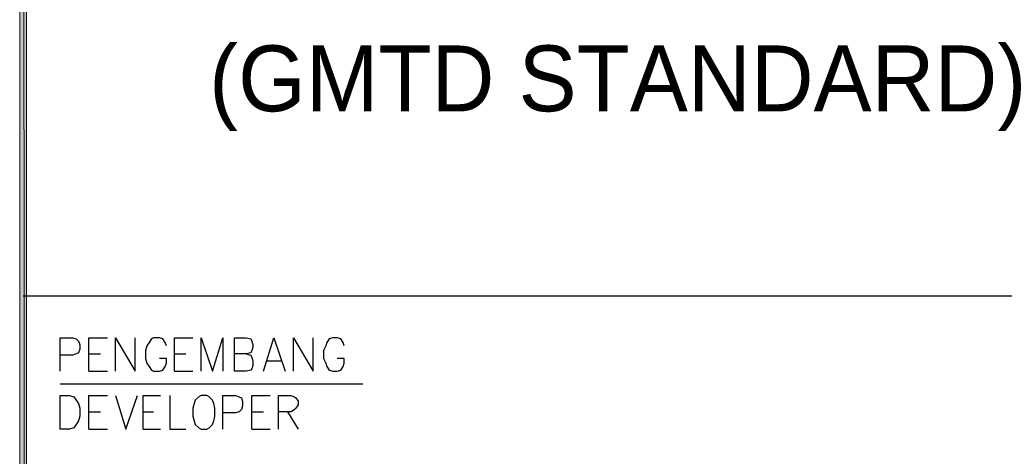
# Model space of a CAD drawing. Header units: millimetres. Extents: x 0 to 420, y 0 to 297.
# Tile 29 of 39: x 365 to 401, y 102 to 118. Entities that reach past the tile are written whole.
import ezdxf

# ---------------------------------------------------------------- set-up
doc = ezdxf.new("R2010")
doc.units = ezdxf.units.MM
for name, color, linetype in [('FILL_000000', 7, 'Continuous'), ('LINE_000000', 7, 'Continuous'), ('TEXT', 7, 'Continuous')]:
    doc.layers.add(name, color=color, linetype=linetype)

msp = doc.modelspace()

# ---------------------------------------------------------------- hatches: boundary and pattern name
at = {"layer": 'FILL_000000'}
h = msp.add_hatch(color=7, dxfattribs=at)
h.dxf.hatch_style = 1
h.paths.add_polyline_path([(365.294, 286.935), (365.04, 286.935), (365.294, 9.991), (365.294, 286.935)])
h = msp.add_hatch(color=7, dxfattribs=at)
h.dxf.hatch_style = 1
h.paths.add_polyline_path([(365.04, 286.935), (365.294, 9.991), (365.04, 9.991), (365.04, 286.935)])

# ---------------------------------------------------------------- linework, layer by layer
at = {"layer": 'LINE_000000', "lineweight": 25}
for p, q in [((410.168, 107.738), (365.167, 107.738)), ((367.58, 105.622), (368.004, 105.622)), ((370.713, 105.622), (371.136, 105.622)), ((374.1, 105.368), (374.608, 105.368)), ((367.58, 104.987), (368.258, 104.987)), ((370.713, 104.987), (371.39, 104.987)), ((366.522, 104.521), (377.613, 104.521)), ((367.58, 103.505), (368.004, 103.505)), ((369.57, 103.505), (369.951, 103.505)), ((373.549, 103.505), (373.973, 103.505)), ((374.862, 103.505), (375.243, 102.87)), ((367.58, 102.87), (368.258, 102.87)), ((369.57, 102.87), (370.205, 102.87)), ((373.549, 102.87), (374.227, 102.87))]:
    msp.add_line(p, q, dxfattribs=at)
at = {"layer": 'LINE_000000', "lineweight": 0}
for points in [[(365.294, 286.935), (365.04, 286.935), (365.294, 9.991), (365.294, 286.935)], [(365.04, 286.935), (365.294, 9.991), (365.04, 9.991), (365.04, 286.935)]]:
    msp.add_lwpolyline(points, close=True, dxfattribs=at)
at = {"layer": 'LINE_000000', "lineweight": 25}
for points in [[(366.522, 104.987), (366.522, 106.214), (366.988, 106.214), (367.115, 106.172), (367.199, 106.087), (367.242, 105.96), (367.242, 105.791), (367.199, 105.664), (367.115, 105.622), (366.988, 105.579), (366.522, 105.579)], [(367.58, 104.987), (367.58, 106.214), (368.258, 106.214)], [(368.554, 104.987), (368.554, 106.214), (369.274, 104.987), (369.274, 106.214)], [(370.417, 105.918), (370.374, 106.045), (370.29, 106.172), (370.163, 106.214), (369.951, 106.214), (369.866, 106.172), (369.782, 106.045), (369.697, 105.918), (369.655, 105.749), (369.655, 105.452), (369.697, 105.283), (369.782, 105.156), (369.866, 105.029), (369.951, 104.987), (370.163, 104.987), (370.29, 105.029), (370.374, 105.156), (370.417, 105.283), (370.417, 105.452), (370.163, 105.452)], [(370.713, 104.987), (370.713, 106.214), (371.39, 106.214)], [(371.687, 104.987), (371.687, 106.214), (372.11, 104.987), (372.491, 106.214), (372.491, 104.987)], [(373.338, 105.622), (373.507, 105.579), (373.549, 105.495), (373.592, 105.368), (373.592, 105.198), (373.549, 105.071), (373.507, 105.029), (373.338, 104.987), (372.914, 104.987), (372.914, 106.214), (373.338, 106.214), (373.507, 106.172), (373.549, 106.087), (373.592, 105.96), (373.592, 105.876), (373.549, 105.749), (373.507, 105.664), (373.338, 105.622), (372.914, 105.622)], [(373.973, 104.987), (374.354, 106.214), (374.777, 104.987)], [(375.073, 104.987), (375.073, 106.214), (375.793, 104.987), (375.793, 106.214)], [(376.936, 105.918), (376.894, 106.045), (376.809, 106.172), (376.682, 106.214), (376.513, 106.214), (376.386, 106.172), (376.301, 106.045), (376.259, 105.918), (376.174, 105.749), (376.174, 105.452), (376.259, 105.283), (376.301, 105.156), (376.386, 105.029), (376.513, 104.987), (376.682, 104.987), (376.809, 105.029), (376.894, 105.156), (376.936, 105.283), (376.936, 105.452), (376.682, 105.452)], [(367.58, 102.87), (367.58, 104.098), (368.258, 104.098)], [(368.554, 104.098), (368.935, 102.87), (369.358, 104.098)], [(369.57, 102.87), (369.57, 104.098), (370.205, 104.098)], [(370.544, 104.098), (370.544, 102.87), (371.136, 102.87)], [(372.491, 102.87), (372.491, 104.098), (372.957, 104.098), (373.084, 104.055), (373.168, 104.013), (373.211, 103.886), (373.211, 103.717), (373.168, 103.59), (373.084, 103.505), (372.957, 103.463), (372.491, 103.463)], [(373.549, 102.87), (373.549, 104.098), (374.227, 104.098)], [(374.523, 102.87), (374.523, 104.098), (374.989, 104.098), (375.116, 104.055), (375.158, 104.013), (375.243, 103.886), (375.243, 103.759), (375.158, 103.632), (375.116, 103.59), (374.989, 103.505), (374.523, 103.505)]]:
    msp.add_lwpolyline(points, dxfattribs=at)
for points in [[(366.522, 102.87), (366.522, 104.098), (366.861, 104.098), (367.03, 104.055), (367.115, 103.928), (367.199, 103.801), (367.242, 103.632), (367.242, 103.336), (367.199, 103.166), (367.115, 103.039), (367.03, 102.912), (366.861, 102.87), (366.522, 102.87)], [(371.687, 104.098), (371.602, 104.055), (371.475, 103.928), (371.433, 103.801), (371.39, 103.632), (371.39, 103.336), (371.433, 103.166), (371.475, 103.039), (371.602, 102.912), (371.687, 102.87), (371.898, 102.87), (371.983, 102.912), (372.11, 103.039), (372.152, 103.166), (372.195, 103.336), (372.195, 103.632), (372.152, 103.801), (372.11, 103.928), (371.983, 104.055), (371.898, 104.098), (371.687, 104.098)]]:
    msp.add_lwpolyline(points, close=True, dxfattribs=at)

# ---------------------------------------------------------------- texts
at = {"layer": 'TEXT'}
msp.add_text('(GMTD STANDARD)', height=2.41392, dxfattribs=at).set_placement((371.983, 114.512))

doc.saveas('drawing.dxf')
